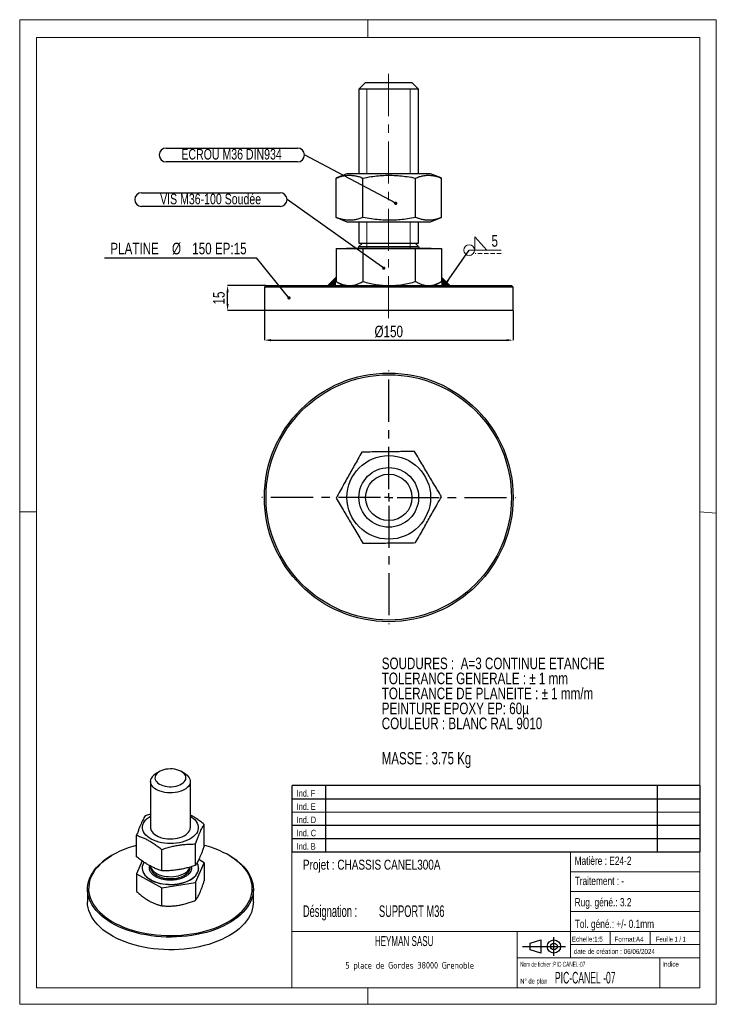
# Model space of a CAD drawing. Header units: millimetres. Extents: x 0 to 210, y 0 to 297.
import ezdxf

# ---------------------------------------------------------------- set-up
doc = ezdxf.new("R2010")
doc.units = ezdxf.units.MM
doc.header["$PDSIZE"] = -1
doc.linetypes.add('CENTERX2', pattern=[20.32, 12.7, -2.54, 2.54, -2.54])
doc.linetypes.add('HIDDEN', pattern=[1.905, 1.27, -0.635])
for name, color, linetype in [('COTES', 1, 'Continuous'), ('NOTES', 6, 'Continuous'), ('TRAIT-MIXTES', 3, 'CENTERX2')]:
    doc.layers.add(name, color=color, linetype=linetype)
doc.layers.add('TRAIT-FORT', color=4, linetype='Continuous', lineweight=25)
doc.styles.add('SLDTEXTSTYLE0', font='TXT', dxfattribs={"width": 0.75})
doc.styles.add('SLDTEXTSTYLE1', font='TXT', dxfattribs={"width": 0.7})
doc.styles.add('SLDTEXTSTYLE2', font='TXT', dxfattribs={"width": 0.692308})
doc.styles.add('SLDTEXTSTYLE3', font='TXT', dxfattribs={"width": 0.568363})
doc.styles.add('SLDTEXTSTYLE4', font='TXT', dxfattribs={"width": 0.55346})
doc.styles.add('SLDTEXTSTYLE5', font='TXT', dxfattribs={"width": 0.598219})
doc.styles.add('SLDTEXTSTYLE6', font='ISOCP3', dxfattribs={"width": 0.96})
doc.styles.add('SLDTEXTSTYLE7', font='TXT', dxfattribs={"width": 0.605})
doc.dimstyles.new('SLDDIMSTYLE0', dxfattribs={"dimtxt": 3.5, "dimasz": 2, "dimexe": 0, "dimexo": 0.0625, "dimgap": 0.875, "dimtad": 1, "dimlfac": 2, "dimrnd": 1e-09, "dimzin": 12, "dimdsep": 46, "dimtxsty": 'SLDTEXTSTYLE0', "dimsah": 1, "dimcen": 0.09, "dimadec": 0, "dimazin": 3, "dimtfac": 1, "dimtmove": 0, "dimatfit": 0, "dimfxl": 1, "dimfrac": 2, "dimtolj": 1, "dimtzin": 12, "dimarcsym": 0})
doc.dimstyles.new('SLDDIMSTYLE1', dxfattribs={"dimtxt": 3.5, "dimasz": 2, "dimexe": 0, "dimexo": 0.0625, "dimgap": 0.875, "dimtad": 1, "dimlfac": 2, "dimrnd": 1e-09, "dimzin": 12, "dimdsep": 46, "dimtxsty": 'SLDTEXTSTYLE0', "dimsah": 1, "dimcen": 0.09, "dimadec": 0, "dimazin": 3, "dimtfac": 1, "dimtofl": 0, "dimtmove": 0, "dimatfit": 3, "dimfxl": 1, "dimfrac": 2, "dimtolj": 1, "dimtzin": 12, "dimarcsym": 0})
doc.dimstyles.new('SLDDIMSTYLE2', dxfattribs={"dimtxt": 0.18, "dimasz": 1, "dimexe": 0, "dimexo": 0.0625, "dimgap": 0, "dimtad": 0, "dimtih": 1, "dimtoh": 1, "dimdec": 0, "dimrnd": 1e-09, "dimzin": 0, "dimdsep": 46, "dimtxsty": 'Standard', "dimblk1": 'DOT', "dimblk2": 'DOT', "dimsah": 1, "dimcen": 0.09, "dimadec": 0, "dimazin": 0, "dimtfac": 1, "dimtdec": 0, "dimtofl": 0, "dimtmove": 0, "dimatfit": 3, "dimldrblk": 'DOT', "dimfxl": 1, "dimfrac": 2, "dimtolj": 1, "dimtzin": 0, "dimarcsym": 0})
doc.dimstyles.new('SLDDIMSTYLE3', dxfattribs={"dimtxt": 0.18, "dimasz": 2, "dimexe": 0, "dimexo": 0.0625, "dimgap": 0, "dimtad": 0, "dimtih": 1, "dimtoh": 1, "dimdec": 0, "dimrnd": 1e-09, "dimzin": 0, "dimdsep": 46, "dimtxsty": 'Standard', "dimsah": 1, "dimcen": 0.09, "dimadec": 0, "dimazin": 0, "dimtfac": 2, "dimtdec": 0, "dimtofl": 0, "dimtmove": 0, "dimatfit": 3, "dimfxl": 1, "dimfrac": 2, "dimtolj": 1, "dimtzin": 0, "dimarcsym": 0})

# ---------------------------------------------------------------- blocks, each defined once
blk = doc.blocks.new('Bloc2')
for p, q in [((2.32, 3.8), (5.55, 4.8)), ((2.32, 1.8), (2.32, 3.8)), ((5.55, 4.8), (5.55, 0.8)), ((9.48, 0), (9.48, 5.6)), ((0, 2.8), (12.98, 2.8)), ((5.55, 0.8), (2.32, 1.8))]:
    blk.add_line(p, q)
for radius in [2, 1]:
    blk.add_circle((9.48, 2.8), radius)
blk = doc.blocks.new('TAB MODIFS')
for p, q in [((123, 20), (0, 20)), ((0, 0), (0, 20)), ((10, 20), (10, 0)), ((110, 20), (110, 0)), ((123, 0), (123, 20)), ((0, 16), (123, 16)), ((0, 8), (123, 8)), ((0, 4), (123, 4)), ((0, 0), (123, 0))]:
    blk.add_line(p, q)
at = {"color": 7, "linetype": 'Continuous', "lineweight": 18}
blk.add_line((0, 12), (123, 12), dxfattribs=at)
at = {"color": 7}
for tag in ['AUTOATTR0', 'AUTOATTR1', 'AUTOATTR2', 'AUTOATTR3', 'AUTOATTR4', 'AUTOATTR5', 'AUTOATTR6', 'AUTOATTR7', 'AUTOATTR8', 'AUTOATTR9']:
    blk.add_attdef(tag, (0, 0), '', height=1, dxfattribs=at)
at = {"layer": 'NOTES', "color": 211, "char_height": 2, "attachment_point": 1, "style": 'SLDTEXTSTYLE0'}
for s, insert in [('Ind. F', (1.36, 18.66)), ('Ind. E', (1.36, 14.66)), ('Ind. D', (1.36, 10.66)), ('Ind. C', (1.36, 6.66)), ('Ind. B', (1.36, 2.66))]:
    blk.add_mtext(s, dxfattribs=dict(at, insert=insert))
blk = doc.blocks.new('SW_NOTE_0')
at = {"layer": 'NOTES', "color": 0, "char_height": 3.5, "attachment_point": 1, "style": 'SLDTEXTSTYLE0'}
for s, insert in [('SOUDURES :  A=3 CONTINUE ETANCHE', (0, 4.51)), ('TOLERANCE GENERALE : ± 1 mm', (0, -0.01)), ('TOLERANCE DE PLANEITE : ± 1 mm/m', (0, -4.54)), ('PEINTURE EPOXY EP: 60µ', (0, -9.07)), ('COULEUR : BLANC RAL 9010', (0, -13.59))]:
    blk.add_mtext(s, dxfattribs=dict(at, insert=insert))
blk = doc.blocks.new('SW_NOTE_1')
at = {"layer": 'NOTES', "color": 0, "char_height": 3.5, "attachment_point": 1, "style": 'SLDTEXTSTYLE5'}
for s, insert in [('Désignation :', (0, 4.51)), ('SUPPORT M36', (22.92, 4.51))]:
    blk.add_mtext(s, dxfattribs=dict(at, insert=insert))
blk = doc.blocks.new('SW_NOTE_2')
at = {"layer": 'NOTES', "color": 0, "insert": (20.94, 2.58), "char_height": 2, "attachment_point": 2, "style": 'SLDTEXTSTYLE6'}
blk.add_mtext('5 place de Gordes 38000 Grenoble', dxfattribs=at)
blk = doc.blocks.new('_D')
at = {"layer": 'COTES', "color": 0, "lineweight": -2, "transparency": 16777216}
for p, q in [((74.18, 216.79), (62.66, 216.79)), ((62.66, 211.29), (62.66, 214.79)), ((73.68, 209.29), (62.66, 209.29))]:
    blk.add_line(p, q, dxfattribs=at)
at = {"layer": 'COTES', "color": 0, "transparency": 16777216}
for points in [[(62.32, 214.79), (62.99, 214.79), (62.66, 216.79)], [(62.32, 211.29), (62.99, 211.29), (62.66, 209.29)]]:
    blk.add_solid(points, dxfattribs=at)
at = {"layer": 'Defpoints', "color": 0, "transparency": 16777216}
for p in [(62.66, 216.79), (74.24, 216.79), (73.74, 209.29)]:
    blk.add_point(p, dxfattribs=at)
at = {"layer": 'COTES', "color": 0, "transparency": 16777216, "insert": (58.28, 213.04), "char_height": 3.5, "attachment_point": 2, "rotation": 90, "style": 'SLDTEXTSTYLE0'}
blk.add_mtext('\\A1;15', dxfattribs=at)
blk = doc.blocks.new('_D_1')
at = {"layer": 'COTES', "color": 0, "lineweight": -2, "transparency": 16777216}
for p, q in [((73.74, 209.23), (73.74, 200.33)), ((148.74, 209.23), (148.74, 200.33)), ((75.74, 200.33), (146.74, 200.33))]:
    blk.add_line(p, q, dxfattribs=at)
at = {"layer": 'COTES', "color": 0, "transparency": 16777216}
for points in [[(75.74, 200.66), (75.74, 200), (73.74, 200.33)], [(146.74, 200.66), (146.74, 200), (148.74, 200.33)]]:
    blk.add_solid(points, dxfattribs=at)
at = {"layer": 'Defpoints', "color": 0, "transparency": 16777216}
for p in [(73.74, 209.29), (148.74, 209.29), (148.74, 200.33)]:
    blk.add_point(p, dxfattribs=at)
at = {"layer": 'COTES', "color": 0, "transparency": 16777216, "insert": (111.24, 204.7), "char_height": 3.5, "attachment_point": 2, "style": 'SLDTEXTSTYLE0'}
blk.add_mtext('\\A1;%%c150', dxfattribs=at)
blk = doc.blocks.new('SW_NOTE_3')
at = {"layer": 'NOTES', "color": 0}
blk.add_line((-45.84, 0), (0, 0), dxfattribs=at)
at = {"layer": 'NOTES', "color": 0, "char_height": 3.5, "attachment_point": 2, "style": 'SLDTEXTSTYLE0'}
for s, insert in [('PLATINE', (-36.73, 4.56)), ('%%c', (-24.09, 4.56)), ('150 EP:15', (-11.16, 4.56))]:
    blk.add_mtext(s, dxfattribs=dict(at, insert=insert))
blk = doc.blocks.new('_Dot')
at = {"color": 0, "linetype": 'ByBlock', "lineweight": -2}
blk.add_line((-0.5, 0), (-1, 0), dxfattribs=at)
at = {"color": 0, "linetype": 'ByBlock', "const_width": 0.5}
blk.add_lwpolyline([(-0.25, 0, 1), (0.25, 0, 1)], format="xyb", close=True, dxfattribs=at)
blk = doc.blocks.new('SW_NOTE_4')
at = {"layer": 'NOTES', "color": 0}
for p, q in [((-41.7, 2.08), (-2.08, 2.08)), ((-2.08, -2.08), (-41.7, -2.08))]:
    blk.add_line(p, q, dxfattribs=at)
for centre, start, end in [((-41.7, 0), 90, 270), ((-2.08, 0), 270, 90)]:
    blk.add_arc(centre, 2.08, start, end, dxfattribs=at)
at = {"layer": 'NOTES', "color": 0, "insert": (-21.99, 1.81), "char_height": 3.175, "attachment_point": 2, "style": 'SLDTEXTSTYLE0'}
blk.add_mtext('ECROU M36 DIN934', dxfattribs=at)
blk = doc.blocks.new('SW_NOTE_5')
at = {"layer": 'NOTES', "color": 0}
for p, q in [((-43.84, 2.08), (-2.08, 2.08)), ((-2.08, -2.08), (-43.84, -2.08))]:
    blk.add_line(p, q, dxfattribs=at)
for centre, start, end in [((-43.84, 0), 90, 270), ((-2.08, 0), 270, 90)]:
    blk.add_arc(centre, 2.08, start, end, dxfattribs=at)
at = {"layer": 'NOTES', "color": 0, "insert": (-23.03, 1.77), "char_height": 3.175, "attachment_point": 2, "style": 'SLDTEXTSTYLE0'}
blk.add_mtext('VIS M36-100 Soudée', dxfattribs=at)
blk = doc.blocks.new('SW_SYMBOL_WELD_FILL')
at = {"color": 0, "linetype": 'Continuous', "lineweight": 18}
for p, q in [((100, 0), (100, 900)), ((100, 900), (900, 0)), ((100, 0), (900, 0))]:
    blk.add_line(p, q, dxfattribs=at)
blk = doc.blocks.new('SW_WELDSYMBOL_0')
at = {"color": 0, "linetype": 'Continuous', "lineweight": 18}
blk.add_line((9.63, 0), (0, 0), dxfattribs=at)
at = {"color": 0, "linetype": 'HIDDEN', "lineweight": 18}
blk.add_line((9.63, -1), (1.8, -1), dxfattribs=at)
at = {"color": 0, "linetype": 'Continuous', "lineweight": 18}
blk.add_circle((0, 0), 1.62, dxfattribs=at)
at = {"color": 0, "linetype": 'Continuous', "lineweight": 18, "xscale": 0.004470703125, "yscale": 0.004470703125, "zscale": 0.004470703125}
blk.add_blockref('SW_SYMBOL_WELD_FILL', (1.26, 0), dxfattribs=at)
at = {"color": 0, "linetype": 'Continuous', "lineweight": 18, "insert": (6.74, 4.51), "char_height": 3.5, "attachment_point": 1, "style": 'SLDTEXTSTYLE0'}
blk.add_mtext('5', dxfattribs=at)
blk = doc.blocks.new('SW_CENTERMARKSYMBOL_0')
at = {"layer": 'TRAIT-MIXTES', "color": 0}
for p, q in [((0, 2.5), (0, 38.25)), ((-2.5, 0), (-38.25, 0)), ((0, 0), (-1.25, 0)), ((0, 0), (0, 1.25)), ((0, 0), (0, -1.25)), ((0, 0), (1.25, 0)), ((2.5, 0), (38.25, 0)), ((0, -2.5), (0, -38.25))]:
    blk.add_line(p, q, dxfattribs=at)

msp = doc.modelspace()

# ---------------------------------------------------------------- hatches: boundary and pattern name
at = {"lineweight": 18}
for points in [[(95.364, 219.2888), (95.364, 218.0169), (95.364, 216.7888), (92.864, 216.7888)], [(127.116, 219.2888), (127.116, 218.0169), (127.116, 216.7888), (129.616, 216.7888)]]:
    msp.add_hatch(color=256, dxfattribs=at).paths.add_polyline_path(points, flags=0)

# ---------------------------------------------------------------- linework, layer by layer
for p, q in [((-0.0171, 297), (209.9829, 297)), ((-0.0171, 297), (-0.0171, 0)), ((104.9829, 297), (104.9829, 291.6268)), ((209.9829, 297), (209.9829, 0)), ((5, 291.6268), (205, 291.6268)), ((5, 291.6268), (5, 148.5091)), ((205, 291.6268), (204.9999, 5.0001)), ((102.24, 276.0388), (117.7221, 276.0388)), ((104.6165, 276.0388), (104.6165, 250.5388)), ((117.7221, 276.0388), (117.7221, 250.5388)), ((117.7221, 250.5388), (104.6165, 250.5388)), ((104.6165, 236.0388), (117.7221, 236.0388)), ((104.6165, 236.0388), (104.6165, 227.8992)), ((117.7221, 236.0388), (117.7221, 227.8888)), ((95.364, 219.2888), (92.864, 216.7888)), ((127.116, 219.2888), (129.616, 216.7888)), ((-0.0171, 148.5091), (5, 148.5091)), ((5, 148.5091), (5, 5.0001)), ((205, 148.5184), (209.9829, 148.1054)), ((5, 67.6922), (5, 5.0001)), ((81.9999, 46.0001), (81.9999, 5.0001)), ((204.9999, 46.0001), (81.9999, 46.0001)), ((165.9999, 46.0001), (165.9999, 14.0001)), ((204.9999, 46.0001), (204.9999, 5.0001)), ((165.9999, 40.0001), (204.9999, 40.0001)), ((165.9999, 34.0001), (204.9999, 34.0001)), ((165.9999, 28.0001), (204.9999, 28.0001)), ((81.9999, 22.0001), (204.9999, 22.0001)), ((149.9999, 22.0001), (149.9999, 5.0001)), ((177.9999, 22.0001), (177.9999, 18.0001)), ((189.9999, 22.0001), (189.9999, 18.0001)), ((165.9999, 18.0001), (204.9999, 18.0001)), ((149.9999, 14.0001), (204.9999, 14.0001)), ((192.9999, 14.0001), (192.9999, 5.0001)), ((5, 5.0001), (204.9999, 5.0001)), ((81.9999, 5.0001), (204.9999, 5.0001)), ((104.9829, 0), (104.9829, 5.0001)), ((-0.0171, 0), (209.9829, 0))]:
    msp.add_line(p, q, dxfattribs=at)
at = {"layer": 'TRAIT-FORT', "lineweight": 25}
for p, q in [((104.24, 278.0388), (102.24, 276.0388)), ((104.24, 278.0388), (105.2206, 278.0388)), ((105.2206, 278.0388), (118.24, 278.0388)), ((120.24, 276.0388), (118.24, 278.0388)), ((102.24, 276.0388), (102.24, 250.5388)), ((103.5008, 276.0388), (102.24, 276.0388)), ((120.24, 276.0388), (103.5008, 276.0388)), ((120.24, 250.5388), (120.24, 276.0388)), ((98.6255, 250.5388), (95.4719, 249.2647)), ((105.0654, 250.5388), (98.6255, 250.5388)), ((123.8545, 250.5388), (105.0654, 250.5388)), ((127.0081, 249.2647), (123.8545, 250.5388)), ((95.4797, 249.2622), (95.364, 249.2206)), ((95.364, 237.357), (95.364, 249.2206)), ((103.4684, 237.357), (103.4684, 249.2206)), ((119.3444, 237.357), (119.3444, 249.2206)), ((127.116, 237.357), (127.116, 249.2206)), ((95.364, 237.357), (95.4797, 237.3152)), ((95.4719, 237.313), (98.6255, 236.0388)), ((98.6255, 236.0388), (105.0654, 236.0388)), ((102.24, 236.0388), (102.24, 229.6213)), ((105.0654, 236.0388), (123.8545, 236.0388)), ((120.24, 229.6213), (120.24, 236.0388)), ((123.8545, 236.0388), (127.0081, 237.313)), ((103.3225, 229.6213), (102.24, 228.5388)), ((102.24, 229.6213), (120.24, 229.6213)), ((120.24, 228.5388), (119.1575, 229.6213)), ((95.364, 227.9388), (95.364, 218.0169)), ((95.364, 227.9388), (103.4684, 227.9388)), ((98.4625, 228.0388), (98.4625, 227.9388)), ((98.4625, 228.0388), (124.0175, 228.0388)), ((102.24, 228.5388), (120.24, 228.5388)), ((103.4684, 227.9388), (119.3444, 227.9388)), ((103.4684, 227.9388), (103.4684, 218.0169)), ((119.3444, 218.0169), (119.3444, 227.9388)), ((119.3444, 227.9388), (127.116, 227.9388)), ((124.0175, 227.9388), (124.0175, 228.0388)), ((127.116, 227.9388), (127.116, 218.0169)), ((95.4718, 217.9596), (95.364, 218.0169)), ((95.4694, 217.9554), (97.49, 216.7888)), ((124.99, 216.7888), (127.0106, 217.9554)), ((74.24, 216.7888), (73.74, 216.2888)), ((73.74, 216.2888), (73.74, 209.2888)), ((148.74, 216.2888), (73.74, 216.2888)), ((74.24, 216.7888), (148.24, 216.7888)), ((148.74, 216.2888), (148.24, 216.7888)), ((148.74, 209.2888), (148.74, 216.2888)), ((145.3161, 209.2888), (73.74, 209.2888)), ((148.74, 209.2888), (145.3161, 209.2888)), ((42.1257, 70.2197), (41.1827, 69.6751)), ((49.6694, 69.6751), (48.7264, 70.2197)), ((39.4261, 67.2263), (39.4261, 53.3451)), ((51.4261, 53.3451), (51.4261, 67.2263)), ((39.4261, 57.3859), (37.8515, 56.8957)), ((55.6163, 47.8223), (55.6163, 54.2804)), ((35.2359, 44.5166), (35.2359, 50.9747)), ((53.0007, 41.9013), (53.0007, 48.3594)), ((27.9813, 45.0404), (27.7455, 44.9042)), ((42.8105, 40.2485), (42.8105, 46.7066)), ((63.1066, 44.9042), (62.8709, 45.0404)), ((36.9398, 43.2468), (35.2359, 39.3898)), ((53.0007, 36.7744), (55.6163, 42.6954)), ((55.6163, 42.6954), (53.9519, 43.6332)), ((55.6163, 42.6954), (55.6163, 37.2943)), ((35.2359, 39.3898), (42.8105, 35.1216)), ((35.2359, 39.3898), (35.2359, 33.9887)), ((36.9077, 41.097), (36.9077, 41.0426)), ((51.24, 41.1025), (51.3398, 41.373)), ((53.9444, 41.0426), (53.9444, 41.097)), ((42.8105, 35.1216), (53.0007, 36.7744)), ((53.0007, 36.7744), (53.0007, 31.3734)), ((20.4261, 34.7008), (20.4261, 30.8903)), ((42.8105, 29.7205), (42.8105, 35.1216)), ((70.4261, 30.8903), (70.4261, 34.7008))]:
    msp.add_line(p, q, dxfattribs=at)
at = {"layer": 'TRAIT-FORT', "lineweight": 25, "flags": 128}
for points in [[(49.6694, 69.6751), (49.9684, 69.4894), (50.4324, 69.1355), (50.8142, 68.7502), (51.1075, 68.34), (51.3075, 67.9114), (51.411, 67.4716), (51.4162, 67.0278), (51.323, 66.5872), (51.1331, 66.1571), (50.8494, 65.7446), (50.4766, 65.3564), (50.0209, 64.9989), (49.4898, 64.678), (48.892, 64.3989), (48.2372, 64.1663), (47.5363, 63.9839), (46.8007, 63.8547), (46.0426, 63.7809), (45.2743, 63.7637), (44.5085, 63.8033), (43.7578, 63.8992), (43.0345, 64.0496), (42.3505, 64.2523), (41.7169, 64.5037), (41.1443, 64.7999), (40.642, 65.1359), (40.2182, 65.5062), (39.8799, 65.9048), (39.6327, 66.3251), (39.4807, 66.7602), (39.4262, 67.2029), (39.4703, 67.646), (39.6122, 68.0822), (39.6122, 68.0822)], [(40.9041, 68.9808), (40.7844, 68.5936), (40.7636, 68.2005), (40.8422, 67.8098), (41.0185, 67.4299), (41.2887, 67.0688), (41.6471, 66.7344), (42.0861, 66.4336), (42.5962, 66.1729), (43.1666, 65.9578), (43.7852, 65.7931), (44.4388, 65.682), (45.1134, 65.6271), (45.7947, 65.6295), (46.4681, 65.6891), (47.1193, 65.8046), (47.7345, 65.9737), (48.3004, 66.1927), (48.805, 66.4569), (49.2377, 66.7607), (49.5891, 67.0977), (49.8518, 67.4606), (50.0201, 67.8417), (50.0906, 68.2328), (50.0616, 68.6258), (49.9338, 69.0121), (49.71, 69.3836), (49.3948, 69.7323), (48.9951, 70.0508), (48.5193, 70.3322), (47.9775, 70.5707), (47.3814, 70.7612), (46.7436, 70.8994), (46.0778, 70.9827), (45.398, 71.009), (44.7188, 70.9779), (44.0548, 70.8901), (43.4199, 70.7474), (42.8278, 70.5529), (42.2911, 70.3106), (41.8212, 70.0258), (41.4281, 69.7046), (41.1202, 69.3538), (40.9041, 68.9808)], [(37.3299, 52.032), (37.1314, 52.545), (37.0302, 53.0674), (37.0274, 53.5931), (37.123, 54.1158), (37.3161, 54.6295), (37.6041, 55.1282), (37.9839, 55.606), (38.451, 56.0572), (38.9998, 56.4767), (39.4261, 56.7468)], [(51.4261, 56.7468), (51.8188, 56.4994), (52.3721, 56.0819), (52.844, 55.6323), (53.2289, 55.1559), (53.5223, 54.6583), (53.7207, 54.1453), (53.822, 53.6229), (53.8248, 53.0972), (53.7291, 52.5744), (53.5361, 52.0607), (53.248, 51.5621), (52.8682, 51.0843), (52.4012, 50.633), (51.8523, 50.2136), (51.2282, 49.8308), (50.536, 49.4893), (49.7839, 49.193), (48.9807, 48.9453), (48.1358, 48.7492), (47.2592, 48.6071), (46.361, 48.5204), (45.4519, 48.4903), (44.5425, 48.5172), (43.6435, 48.6006), (42.7654, 48.7397), (41.9184, 48.9328), (41.1126, 49.1776), (40.3574, 49.4712), (39.6616, 49.8103), (39.0333, 50.1908), (38.48, 50.6083), (38.0082, 51.0579), (37.6233, 51.5343), (37.3299, 52.032), (37.3299, 52.032)], [(39.6497, 52.4082), (39.9047, 51.9895), (40.2503, 51.593), (40.6809, 51.2253), (41.1895, 50.8924), (41.7675, 50.5998), (42.4057, 50.3523), (43.0935, 50.1539), (43.8195, 50.0079), (44.5719, 49.9167), (45.3384, 49.8818), (46.1063, 49.9037), (46.863, 49.9822), (47.5962, 50.1159), (48.2937, 50.3026), (48.9441, 50.5393), (49.5368, 50.822), (50.0619, 51.1462), (50.5109, 51.5065), (50.8765, 51.8969), (51.1525, 52.3112), (51.3345, 52.7424), (51.4195, 53.1835), (51.4261, 53.3451)], [(35.2359, 47.9408), (34.0536, 47.609), (32.7148, 47.1764), (31.4252, 46.6966), (30.1897, 46.1714), (29.0132, 45.6029), (27.9002, 44.9933), (26.855, 44.3449), (25.8816, 43.6603), (24.9839, 42.942), (24.1652, 42.193), (23.4288, 41.4159), (22.7775, 40.614), (22.2138, 39.7902), (21.7399, 38.9478), (21.3576, 38.0901), (21.0685, 37.2202), (20.8736, 36.3417), (20.7737, 35.4579), (20.7692, 34.5721), (20.86, 33.688), (21.0459, 32.8088), (21.3262, 31.938), (21.6996, 31.0789), (22.1649, 30.2349), (22.7201, 29.4093), (23.3632, 28.6051), (24.0917, 27.8256), (24.9027, 27.0737), (25.7931, 26.3524), (26.7594, 25.6645), (27.798, 25.0125), (28.9047, 24.3991), (30.0754, 23.8266), (31.3055, 23.2973), (32.5902, 22.8131), (33.9245, 22.3759), (35.3034, 21.9875), (36.7214, 21.6493), (38.1731, 21.3627), (39.6529, 21.1287), (41.155, 20.9483), (42.6736, 20.8221), (44.2028, 20.7507), (45.7368, 20.7343), (47.2696, 20.773), (48.7953, 20.8667), (50.3079, 21.0149), (51.8017, 21.2171), (53.2707, 21.4725), (54.7095, 21.7802), (56.1123, 22.1389), (57.4737, 22.5472), (58.7886, 23.0036), (60.0518, 23.5064), (61.2583, 24.0535), (62.4037, 24.6428), (63.4833, 25.2721), (64.4931, 25.9389), (65.4291, 26.6407), (66.2877, 27.3747), (67.0656, 28.1382), (67.7598, 28.928), (68.3676, 29.7413), (68.8867, 30.5748), (69.3149, 31.4253), (69.6508, 32.2895), (69.8929, 33.1641), (70.0404, 34.0457), (70.0926, 34.9309), (70.0494, 35.8163), (69.911, 36.6984), (69.6778, 37.5738), (69.3508, 38.4391), (68.9313, 39.2911), (68.4208, 40.1263), (67.8213, 40.9416), (67.1352, 41.7338), (66.3651, 42.4999), (65.514, 43.2368), (64.5852, 43.9418), (63.5823, 44.6121), (62.5091, 45.245), (61.3698, 45.8383), (60.1688, 46.3895), (58.9108, 46.8965), (57.6007, 47.3574), (56.2434, 47.7704), (55.6163, 47.9408)], [(63.1066, 44.9042), (63.8276, 44.4701), (64.8441, 43.7908), (65.7855, 43.0763), (66.6481, 42.3294), (67.4286, 41.553), (68.1239, 40.7501), (68.7315, 39.9238), (69.2489, 39.0773), (69.6741, 38.2138), (70.0056, 37.3367), (70.2419, 36.4495), (70.3822, 35.5555), (70.426, 34.6581), (70.373, 33.761), (70.2235, 32.8675), (69.9781, 31.981), (69.6378, 31.1051), (69.2037, 30.2431), (68.6776, 29.3984), (68.0616, 28.5742), (67.3581, 27.7736), (66.5696, 26.9999), (65.6994, 26.2559), (64.7507, 25.5447), (63.7273, 24.8688), (62.6331, 24.231), (61.4723, 23.6337), (60.2494, 23.0792), (58.9692, 22.5697), (57.6365, 22.1071), (56.2567, 21.6932), (54.8349, 21.3297), (53.3767, 21.0179), (51.8878, 20.759), (50.3739, 20.5541), (48.8408, 20.4038), (47.2945, 20.309), (45.741, 20.2697), (44.1863, 20.2863), (42.6364, 20.3587), (41.0972, 20.4866), (39.5748, 20.6694), (38.0751, 20.9066), (36.6038, 21.1971), (35.1666, 21.5398), (33.7691, 21.9335), (32.4167, 22.3766), (31.1147, 22.8673), (29.868, 23.4038), (28.6815, 23.9841), (27.5597, 24.6058), (26.5071, 25.2665), (25.5277, 25.9638), (24.6253, 26.6948), (23.8034, 27.4568), (23.0651, 28.2469), (22.4133, 29.0619), (21.8505, 29.8987), (21.379, 30.7541), (21.0005, 31.6248), (20.7165, 32.5074), (20.5281, 33.3984), (20.436, 34.2946), (20.4406, 35.1922), (20.5418, 36.088), (20.7394, 36.9784), (21.0324, 37.86), (21.4198, 38.7294), (21.9001, 39.5832), (22.4714, 40.4181), (23.1315, 41.2308), (23.8779, 42.0183), (24.7076, 42.7776), (25.6175, 43.5055), (26.604, 44.1994), (27.6634, 44.8565), (27.7455, 44.9042)], [(37.4718, 42.8566), (37.2956, 42.5641), (37.0716, 42.0569), (36.9422, 41.5388), (36.9089, 41.0157), (36.9721, 40.4935), (37.1311, 39.9782), (37.3841, 39.4755), (37.7283, 38.9912), (38.1596, 38.5308), (38.6733, 38.0995), (39.2634, 37.7021), (39.9235, 37.3432), (40.6458, 37.0268), (41.4223, 36.7565), (42.2442, 36.5354), (43.1021, 36.366), (43.9864, 36.2502), (44.887, 36.1893), (45.7936, 36.1841), (46.6962, 36.2345), (47.5843, 36.3399), (48.448, 36.4993), (49.2774, 36.7108), (50.0632, 36.972), (50.7965, 37.2799), (51.4689, 37.631), (52.0728, 38.0215), (52.6014, 38.4468), (53.0488, 38.9021), (53.4097, 39.3822), (53.6802, 39.8818), (53.6802, 39.8818)], [(39.4478, 41.6638), (39.428, 41.4568), (39.4578, 41.0133), (39.5857, 40.5756), (39.8094, 40.151), (40.1254, 39.7464), (40.5284, 39.3684), (41.0118, 39.0232), (41.5677, 38.7166), (42.1869, 38.4536), (42.8594, 38.2384), (43.574, 38.0746), (44.319, 37.9649), (45.0821, 37.9112), (45.851, 37.9142), (46.6128, 37.9739), (47.3552, 38.0894), (48.0659, 38.2587), (48.7332, 38.4791), (49.3462, 38.747), (49.8949, 39.0579), (50.3702, 39.4068), (50.7643, 39.7879), (51.0708, 40.1949), (51.2845, 40.6213), (51.4021, 41.0599), (51.4234, 41.4725)], [(39.4478, 41.6638), (39.5446, 41.2734), (39.7447, 40.8448), (40.038, 40.4346), (40.4198, 40.0493), (40.8838, 39.6954), (41.4224, 39.3787), (42.0267, 39.1043), (42.6869, 38.8768), (43.392, 38.6999), (44.1305, 38.5764), (44.8903, 38.5086), (45.6589, 38.4973), (46.4237, 38.543), (47.1721, 38.6446), (47.8918, 38.8007), (48.571, 39.0087), (49.1986, 39.2651), (49.7643, 39.5657), (50.2587, 39.9056), (50.6738, 40.2792), (51.0027, 40.6804), (51.24, 41.1025)], [(36.9077, 41.0426), (36.9089, 40.9612), (36.9721, 40.4391), (37.1311, 39.9237), (37.3841, 39.4211), (37.7283, 38.9368), (38.1596, 38.4764), (38.6733, 38.045), (39.2634, 37.6477), (39.9235, 37.2887), (40.6458, 36.9724), (41.4223, 36.7021), (42.2442, 36.481), (43.1021, 36.3116), (43.9864, 36.1958), (44.887, 36.1349), (45.7936, 36.1296), (46.6962, 36.18), (47.5843, 36.2855), (48.448, 36.4449), (49.2774, 36.6564), (50.0632, 36.9175), (50.7965, 37.2254), (51.4689, 37.5766), (52.0728, 37.967), (52.6014, 38.3923), (53.0488, 38.8476), (53.4097, 39.3278), (53.6802, 39.8274)], [(54.11, 17.3567), (52.6358, 17.0712), (51.1336, 16.8392), (49.6094, 16.6615), (48.069, 16.5389), (46.5183, 16.4718), (44.9634, 16.4605), (43.4104, 16.5051), (41.8651, 16.6052), (40.3336, 16.7607), (38.8218, 16.9708), (37.3355, 17.2347), (35.8806, 17.5515), (34.4626, 17.9199), (33.0869, 18.3385), (31.7591, 18.8056), (30.4841, 19.3195), (29.2669, 19.8781), (28.1122, 20.4794), (27.0245, 21.1209), (26.0081, 21.8002), (25.0667, 22.5147), (24.2041, 23.2616), (23.4236, 24.038), (22.7282, 24.8409), (22.1206, 25.6673), (21.6033, 26.5138), (21.178, 27.3772), (20.8466, 28.2543), (20.6103, 29.1415), (20.47, 30.0356), (20.4261, 30.8903)], [(70.4261, 30.8903), (70.4116, 30.3988), (70.3103, 29.503), (70.1128, 28.6126), (69.8198, 27.731), (69.4323, 26.8617), (68.9521, 26.0079), (68.3807, 25.173), (67.7206, 24.3602), (66.9743, 23.5727), (66.1445, 22.8135), (65.2347, 22.0855), (64.2481, 21.3916), (63.1888, 20.7345), (62.0607, 20.1166), (60.8683, 19.5405), (59.6161, 19.0082), (58.3091, 18.5219), (56.9522, 18.0835), (55.5507, 17.6946), (54.11, 17.3567)]]:
    msp.add_lwpolyline(points, dxfattribs=at)
at = {"layer": 'TRAIT-FORT', "lineweight": 25}
for radius in [37.5, 37, 12.6145, 9, 7]:
    msp.add_circle((111.24, 152.9085), radius, dxfattribs=at)
for centre, radius, start, end in [((101.74, 228.5388), 0.5, 270, 0), ((120.74, 228.5388), 0.5, 180, 270), ((42.9856, 66.3268), 3.8029, 118.299318, 152.508825), ((41.5327, 53.3529), 2.1067, 180.211264, 206.642165), ((50.9246, 41.1009), 3.0132, 336.135117, 31.587829), ((50.9708, 41.0527), 2.9736, 335.665476, 359.80428)]:
    msp.add_arc(centre, radius, start, end, dxfattribs=at)
for points, knots in [([(95.364, 249.2206), (95.7764, 249.3732), (96.5632, 249.6643), (97.7153, 249.9395), (98.8053, 250.0805), (99.8915, 250.0899), (101.0134, 249.9603), (102.2162, 249.6825), (103.0375, 249.3796), (103.4684, 249.2206)], [0, 0, 0, 0, 0.15416444, 0.29416552, 0.42615383, 0.55534, 0.69300924, 0.8389034, 1, 1, 1, 1]), ([(103.4684, 249.2206), (104.2762, 249.3732), (105.8176, 249.6643), (108.0744, 249.9395), (110.2096, 250.0805), (112.3374, 250.0899), (114.5352, 249.9603), (116.8914, 249.6825), (118.5002, 249.3796), (119.3444, 249.2206)], [0, 0, 0, 0, 0.15416444, 0.29416552, 0.42615383, 0.55534, 0.69300924, 0.8389034, 1, 1, 1, 1]), ([(119.3444, 249.2206), (119.7398, 249.3732), (120.4943, 249.6643), (121.5991, 249.9395), (122.6443, 250.0805), (123.6859, 250.0899), (124.7618, 249.9603), (125.9152, 249.6825), (126.7027, 249.3796), (127.116, 249.2206)], [0, 0, 0, 0, 0.15416444, 0.29416552, 0.42615383, 0.55534, 0.69300924, 0.8389034, 1, 1, 1, 1]), ([(103.4684, 237.357), (103.0561, 237.2044), (102.2692, 236.9133), (101.1172, 236.6382), (100.0272, 236.4971), (98.941, 236.4878), (97.819, 236.6174), (96.6162, 236.8952), (95.795, 237.1981), (95.364, 237.357)], [0, 0, 0, 0, 0.15416444, 0.29416552, 0.42615383, 0.55534, 0.69300924, 0.8389034, 1, 1, 1, 1]), ([(119.3444, 237.357), (118.5366, 237.2044), (116.9952, 236.9133), (114.7384, 236.6382), (112.6032, 236.4971), (110.4755, 236.4878), (108.2776, 236.6174), (105.9214, 236.8952), (104.3127, 237.1981), (103.4684, 237.357)], [0, 0, 0, 0, 0.15416444, 0.29416552, 0.42615383, 0.55534, 0.69300924, 0.8389034, 1, 1, 1, 1]), ([(127.116, 237.357), (126.7205, 237.2044), (125.966, 236.9133), (124.8612, 236.6382), (123.816, 236.4971), (122.7745, 236.4878), (121.6986, 236.6174), (120.5452, 236.8952), (119.7577, 237.1981), (119.3444, 237.357)], [0, 0, 0, 0, 0.15416444, 0.29416552, 0.42615383, 0.55534, 0.69300923, 0.8389034, 1, 1, 1, 1]), ([(95.364, 218.0169), (95.6917, 217.8411), (96.347, 217.4895), (97.3538, 217.1029), (98.3781, 216.8401), (99.0702, 216.8059), (99.4162, 216.7888)], [0, 0, 0, 0, 0.24771118, 0.49536549, 0.74770528, 1, 1, 1, 1]), ([(99.4162, 216.7888), (99.7554, 216.8052), (100.4337, 216.838), (101.4514, 217.0941), (102.4654, 217.4794), (103.1341, 217.8377), (103.4684, 218.0169)], [0, 0, 0, 0, 0.24727476, 0.49459055, 0.74726436, 1, 1, 1, 1]), ([(103.4684, 218.0169), (104.1103, 217.8411), (105.394, 217.4895), (107.3662, 217.1029), (109.3727, 216.8401), (110.7286, 216.8059), (111.4064, 216.7888)], [0, 0, 0, 0, 0.24771118, 0.49536549, 0.74770528, 1, 1, 1, 1]), ([(111.4064, 216.7888), (112.0708, 216.8052), (113.3996, 216.838), (115.3933, 217.0941), (117.3796, 217.4794), (118.6894, 217.8377), (119.3444, 218.0169)], [0, 0, 0, 0, 0.24727476, 0.49459055, 0.74726436, 1, 1, 1, 1]), ([(119.3444, 218.0169), (119.6586, 217.8411), (120.287, 217.4895), (121.2524, 217.1029), (122.2347, 216.8401), (122.8984, 216.8059), (123.2302, 216.7888)], [0, 0, 0, 0, 0.24771118, 0.49536549, 0.74770528, 1, 1, 1, 1]), ([(123.2302, 216.7888), (123.5554, 216.8052), (124.2059, 216.838), (125.1818, 217.0941), (126.1542, 217.4794), (126.7953, 217.8377), (127.116, 218.0169)], [0, 0, 0, 0, 0.24727476, 0.49459055, 0.74726436, 1, 1, 1, 1]), ([(103.1356, 166.5614), (102.7402, 165.8569), (101.9857, 164.5128), (100.8809, 162.5446), (99.8357, 160.6826), (98.7941, 158.827), (97.7182, 156.9103), (96.5648, 154.8555), (95.7773, 153.4526), (95.364, 152.7163)], [0, 0, 0, 0, 0.15416444, 0.29416552, 0.42615383, 0.55534, 0.69300923, 0.8389034, 1, 1, 1, 1]), ([(119.0116, 166.7536), (118.2038, 166.7438), (116.6624, 166.7251), (114.4056, 166.6978), (112.2704, 166.672), (110.1426, 166.6462), (107.9448, 166.6196), (105.5886, 166.5911), (103.9798, 166.5716), (103.1356, 166.5614)], [0, 0, 0, 0, 0.15416444, 0.29416552, 0.42615383, 0.55534, 0.69300924, 0.8389034, 1, 1, 1, 1]), ([(127.116, 153.1006), (126.7036, 153.7953), (125.9168, 155.1209), (124.7647, 157.0617), (123.6747, 158.8979), (122.5885, 160.7277), (121.4666, 162.6178), (120.2638, 164.644), (119.4425, 166.0275), (119.0116, 166.7536)], [0, 0, 0, 0, 0.15416444, 0.29416552, 0.42615383, 0.55534, 0.69300924, 0.8389034, 1, 1, 1, 1]), ([(95.364, 152.7163), (95.7764, 152.0217), (96.5632, 150.6961), (97.7153, 148.7553), (98.8053, 146.9191), (99.8915, 145.0893), (101.0134, 143.1992), (102.2162, 141.1729), (103.0375, 139.7894), (103.4684, 139.0634)], [0, 0, 0, 0, 0.15416444, 0.29416552, 0.42615383, 0.55534, 0.69300924, 0.8389034, 1, 1, 1, 1]), ([(119.3444, 139.2556), (119.7398, 139.96), (120.4943, 141.3042), (121.5991, 143.2724), (122.6443, 145.1344), (123.6859, 146.99), (124.7618, 148.9067), (125.9152, 150.9614), (126.7027, 152.3644), (127.116, 153.1006)], [0, 0, 0, 0, 0.15416444, 0.29416552, 0.42615383, 0.55534, 0.69300924, 0.8389034, 1, 1, 1, 1]), ([(103.4684, 139.0634), (104.2762, 139.0732), (105.8176, 139.0919), (108.0744, 139.1192), (110.2096, 139.145), (112.3374, 139.1708), (114.5352, 139.1974), (116.8914, 139.2259), (118.5002, 139.2454), (119.3444, 139.2556)], [0, 0, 0, 0, 0.15416444, 0.29416552, 0.42615383, 0.55534, 0.69300924, 0.8389034, 1, 1, 1, 1]), ([(37.8515, 56.8957), (37.7184, 56.6775), (37.4645, 56.2611), (37.0926, 55.5692), (36.7409, 54.8496), (36.3903, 54.0612), (36.0282, 53.1709), (35.64, 52.141), (35.375, 51.3761), (35.2359, 50.9747)], [0, 0, 0, 0, 0.15416444, 0.29416552, 0.42615383, 0.55534, 0.69300924, 0.8389034, 1, 1, 1, 1]), ([(55.6163, 54.2804), (55.2308, 54.5807), (54.4954, 55.1537), (53.4187, 55.909), (52.4064, 56.56), (51.7483, 56.9245), (51.4261, 57.1029)], [0, 0, 0, 0, 0.27888002, 0.53213883, 0.77090274, 1, 1, 1, 1]), ([(53.0007, 48.3594), (53.1337, 48.7437), (53.3877, 49.4771), (53.7595, 50.4685), (54.1113, 51.3416), (54.4618, 52.1403), (54.8239, 52.8894), (55.2121, 53.6169), (55.4772, 54.052), (55.6163, 54.2804)], [0, 0, 0, 0, 0.15416444, 0.29416552, 0.42615383, 0.55534, 0.69300924, 0.8389034, 1, 1, 1, 1]), ([(35.2359, 50.9747), (35.6213, 50.8406), (36.3567, 50.5847), (37.4335, 50.1278), (38.4522, 49.6305), (39.4674, 49.0636), (40.516, 48.4021), (41.6401, 47.6175), (42.4077, 47.0201), (42.8105, 46.7066)], [0, 0, 0, 0, 0.15416444, 0.29416552, 0.42615383, 0.55534, 0.69300924, 0.8389034, 1, 1, 1, 1]), ([(42.8105, 46.7066), (43.329, 46.8738), (44.3183, 47.1927), (45.7669, 47.5774), (47.1374, 47.8765), (48.5031, 48.1031), (49.9138, 48.2614), (51.4262, 48.3555), (52.4588, 48.3581), (53.0007, 48.3594)], [0, 0, 0, 0, 0.15416444, 0.29416552, 0.42615383, 0.55534, 0.69300924, 0.8389034, 1, 1, 1, 1]), ([(55.6163, 47.8223), (55.4832, 47.438), (55.2292, 46.7047), (54.8574, 45.7132), (54.5056, 44.8401), (54.1551, 44.0414), (53.793, 43.2923), (53.4048, 42.5648), (53.1397, 42.1297), (53.0007, 41.9013)], [0, 0, 0, 0, 0.15416444, 0.29416552, 0.42615383, 0.55534, 0.69300924, 0.8389034, 1, 1, 1, 1]), ([(42.8105, 40.2485), (42.4251, 40.3826), (41.6897, 40.6386), (40.6129, 41.0955), (39.5942, 41.5928), (38.579, 42.1597), (37.5304, 42.8211), (36.4062, 43.6058), (35.6387, 44.2032), (35.2359, 44.5166)], [0, 0, 0, 0, 0.15416444, 0.29416552, 0.42615383, 0.55534, 0.69300924, 0.8389034, 1, 1, 1, 1]), ([(51.563, 40.1935), (51.4476, 39.9804), (51.21, 39.5413), (50.5769, 38.9313), (49.7302, 38.3797), (48.6819, 37.9307), (47.6912, 37.6667), (46.8619, 37.5296), (46.0386, 37.4443), (45.0243, 37.4264), (43.8523, 37.5344), (42.7338, 37.7637), (41.6738, 38.1219), (40.7193, 38.6128), (39.9411, 39.2174), (39.4843, 39.7894), (39.246, 40.2682), (39.1012, 40.7432), (39.0546, 41.2643), (39.1836, 41.6506), (39.2351, 41.8048)], [0, 0, 0, 0, 0.05927267, 0.12209576, 0.18753064, 0.25435415, 0.32117766, 0.35393262, 0.38669656, 0.44951965, 0.50879232, 0.56806499, 0.63088808, 0.69632296, 0.76314647, 0.82996998, 0.86272494, 0.89548888, 0.95831196, 1, 1, 1, 1]), ([(53.0007, 41.9013), (52.4822, 41.7342), (51.4928, 41.4153), (50.0442, 41.0305), (48.6738, 40.7315), (47.308, 40.5048), (45.8973, 40.3466), (44.385, 40.2525), (43.3524, 40.2499), (42.8105, 40.2485)], [0, 0, 0, 0, 0.15416444, 0.29416552, 0.42615383, 0.55534, 0.69300923, 0.8389034, 1, 1, 1, 1]), ([(51.7115, 41.4986), (51.74, 41.2829), (51.7979, 40.8439), (51.6422, 40.4128), (51.563, 40.1935)], [0, 0, 0, 0, 0.4914651, 1, 1, 1, 1]), ([(54.3085, 33.6653), (54.4176, 33.921), (54.6365, 34.4341), (54.9647, 35.317), (55.2924, 36.2682), (55.5081, 36.9518), (55.6163, 37.2943)], [0, 0, 0, 0, 0.24649114, 0.49459325, 0.74679314, 1, 1, 1, 1]), ([(35.2359, 33.9887), (35.5416, 33.7208), (36.154, 33.1843), (37.094, 32.4446), (38.0518, 31.7609), (38.6987, 31.3781), (39.0232, 31.1861)], [0, 0, 0, 0, 0.24726861, 0.49536257, 0.74687401, 1, 1, 1, 1]), ([(53.0007, 31.3734), (53.1062, 31.5168), (53.3177, 31.8041), (53.6423, 32.3287), (53.973, 32.9334), (54.1964, 33.4208), (54.3085, 33.6653)], [0, 0, 0, 0, 0.24726861, 0.49536257, 0.74687401, 1, 1, 1, 1]), ([(39.0232, 31.1861), (39.3392, 31.0167), (39.9732, 30.6769), (40.9237, 30.2812), (41.8725, 29.9562), (42.4974, 29.7992), (42.8105, 29.7205)], [0, 0, 0, 0, 0.24649114, 0.49459325, 0.74679314, 1, 1, 1, 1]), ([(42.8105, 29.7205), (43.2218, 29.6917), (44.0457, 29.6339), (45.3102, 29.6289), (46.5987, 29.6939), (47.469, 29.8168), (47.9056, 29.8784)], [0, 0, 0, 0, 0.24726861, 0.49536257, 0.74687401, 1, 1, 1, 1]), ([(47.9056, 29.8784), (48.3307, 29.9561), (49.1836, 30.1119), (50.4624, 30.4592), (51.7388, 30.8758), (52.5795, 31.2073), (53.0007, 31.3734)], [0, 0, 0, 0, 0.24649114, 0.49459325, 0.74679314, 1, 1, 1, 1])]:
    msp.add_open_spline(points, degree=3, knots=knots, dxfattribs=at)
at = {"layer": 'TRAIT-MIXTES', "lineweight": 18}
msp.add_line((111.1693, 280.6251), (111.1693, 206.6927), dxfattribs=at)

# ---------------------------------------------------------------- block references
for name, p in [('TAB MODIFS', (82.1482, 45.9899)), ('Bloc2', (151.5598, 14.6344))]:
    msp.add_blockref(name, p)
at = {"layer": 'NOTES'}
for name, p in [('SW_NOTE_4', (85.8491, 256.1884)), ('SW_NOTE_5', (80.566, 242.7293)), ('SW_NOTE_3', (71.3489, 225.1598)), ('SW_NOTE_0', (109.127, 100.0727)), ('SW_NOTE_1', (85.3671, 25.3352)), ('SW_NOTE_2', (96.6254, 10.1914))]:
    msp.add_blockref(name, p, dxfattribs=at)
at = {"layer": 'NOTES', "lineweight": 18}
msp.add_blockref('SW_WELDSYMBOL_0', (135.4767, 227.5013), dxfattribs=at)
at = {"layer": 'TRAIT-MIXTES'}
msp.add_blockref('SW_CENTERMARKSYMBOL_0', (111.24, 152.9085), dxfattribs=at)

# ---------------------------------------------------------------- texts
at = {"layer": 'NOTES'}
for s, insert, char_height, attachment_point, style in [('MASSE : 3.75 Kg', (109.127, 76.0729), 3.704167, 1, 'SLDTEXTSTYLE1'), ('Matière : E24-2', (167.2664, 44.5552), 2.5, 1, 'SLDTEXTSTYLE0'), ('Projet : CHASSIS CANEL300A', (85.3671, 43.619), 3, 1, 'SLDTEXTSTYLE0'), ('Traitement : -', (167.2982, 38.4681), 2.5, 1, 'SLDTEXTSTYLE0'), ('Rug. géné.: 3.2', (167.2846, 32.034), 2.5, 1, 'SLDTEXTSTYLE0'), ('Tol. géné.: +/- 0.1mm', (167.3235, 25.4994), 2.5, 1, 'SLDTEXTSTYLE0'), ('HEYMAN SASU', (115.8788, 20.5701), 3, 2, 'SLDTEXTSTYLE7'), ('Echelle:1:5', (166.4533, 20.4048), 1.5, 1, 'SLDTEXTSTYLE0'), ('Format:A4', (179.2892, 20.3802), 1.5, 1, 'SLDTEXTSTYLE0'), ('Feuille 1 / 1', (191.8063, 20.384), 1.5, 1, 'SLDTEXTSTYLE2'), ('date de création : 06/06/2024', (167.0088, 16.6948), 1.5, 1, 'SLDTEXTSTYLE0'), ('Nom de fichier :PIC-CANEL-07', (150.8523, 12.8154), 1.5, 1, 'SLDTEXTSTYLE3'), ('Indice', (193.6926, 12.8602), 1.5, 1, 'SLDTEXTSTYLE0'), ('PIC-CANEL -07', (161.3364, 9.7877), 3.5, 1, 'SLDTEXTSTYLE4'), ('N° de plan', (150.878, 7.7651), 1.5, 1, 'SLDTEXTSTYLE1')]:
    msp.add_mtext(s, dxfattribs=dict(at, insert=insert, char_height=char_height, attachment_point=attachment_point, style=style))

# ---------------------------------------------------------------- dimensions: what is measured, and where the dimension line sits
at = {"layer": 'COTES'}
dim = msp.add_linear_dim(base=(62.656, 216.7888), p1=(73.74, 209.2888), p2=(74.24, 216.7888), angle=90, dimstyle='SLDDIMSTYLE0', dxfattribs=at)
dim.commit()
dim.dimension.update_dxf_attribs({"geometry": '_D', "text_midpoint": (62.656, 213.0388), "dimtype": 160})
dim = msp.add_linear_dim(base=(148.74, 200.3285), p1=(73.74, 209.2888), p2=(148.74, 209.2888), text='%%c<>', dimstyle='SLDDIMSTYLE1', dxfattribs=at)
dim.commit()
dim.dimension.update_dxf_attribs({"geometry": '_D_1', "text_midpoint": (111.24, 200.3285), "dimtype": 160})

# ---------------------------------------------------------------- leaders
at = {"layer": 'NOTES'}
for points in [[(113.3354, 241.614), (85.8491, 256.1884)], [(109.7444, 222.0493), (80.566, 242.7293)], [(81.1584, 213.0817), (71.3489, 225.1598)]]:
    msp.add_leader(points, dimstyle='SLDDIMSTYLE2', dxfattribs=at)
at = {"layer": 'NOTES', "lineweight": 18}
msp.add_leader([(128.0466, 216.7888), (135.4767, 227.5013)], dimstyle='SLDDIMSTYLE3', dxfattribs=at)

doc.saveas('drawing.dxf')
